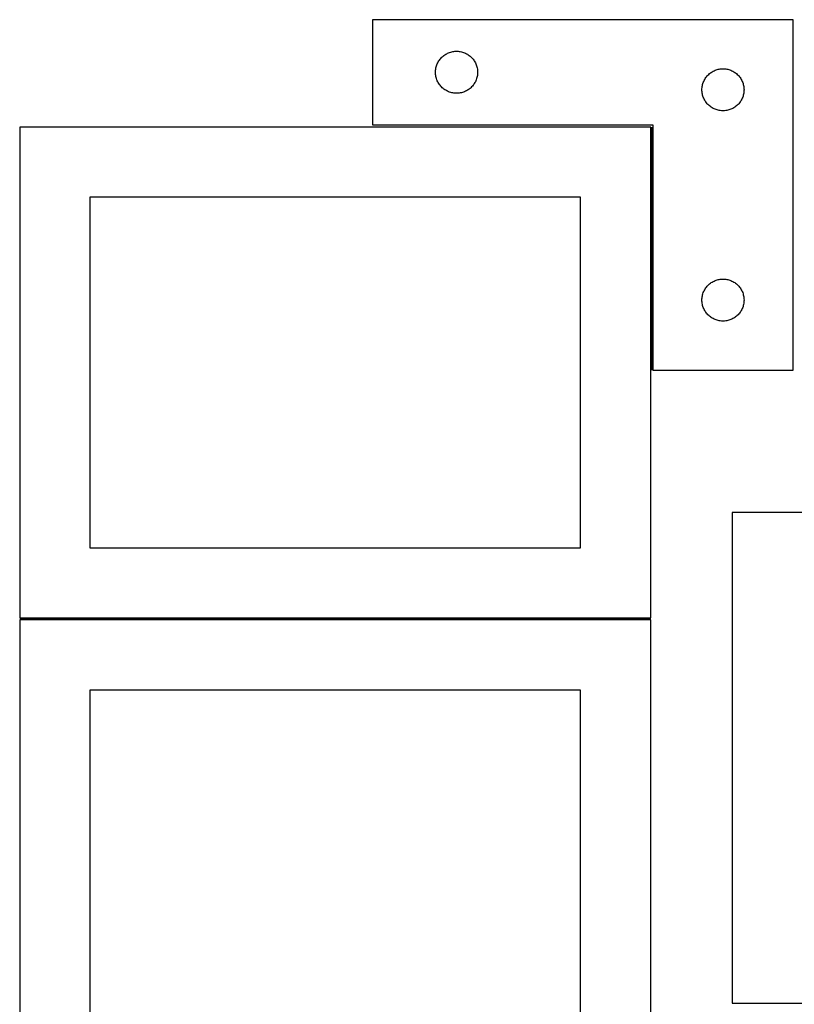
# Model space of a CAD drawing. Header units: millimetres. Extents: x 7 to 1493, y 7 to 2993.
# Tile 15 of 16: x 38 to 591, y 2291 to 2993. Entities that reach past the tile are written whole.
import ezdxf

# ---------------------------------------------------------------- set-up
doc = ezdxf.new("R2010")
doc.units = ezdxf.units.MM
doc.layers.add('COMMON', color=5, linetype='CONTINUOUS', true_color=0x0000ff)
doc.layers.add('CUT', color=7, linetype='CONTINUOUS', true_color=0x000000)

msp = doc.modelspace()

# ---------------------------------------------------------------- linework, layer by layer
at = {"layer": 'COMMON'}
for p, q in [((489.214137, 2743.459997), (489.214137, 2916.764704)), ((38.464136, 2566.014703), (488.426704, 2566.014703))]:
    msp.add_line(p, q, dxfattribs=at)
at = {"layer": 'CUT'}
for p, q in [((589.964137, 2993.459997), (289.964137, 2993.459997)), ((289.964137, 2993.459997), (289.964137, 2918.459997)), ((589.964137, 2743.459997), (589.964137, 2993.459997)), ((347.274926, 2970.716966), (348.038162, 2970.835837)), ((348.038162, 2970.835837), (348.806505, 2970.915259)), ((348.806505, 2970.915259), (349.577919, 2970.955024)), ((349.577919, 2970.955024), (350.350356, 2970.955024)), ((350.350356, 2970.955024), (351.121769, 2970.915259)), ((351.121769, 2970.915259), (351.890113, 2970.835837)), ((351.890113, 2970.835837), (352.653349, 2970.716966)), ((336.909859, 2963.348218), (337.307504, 2964.010439)), ((337.307504, 2964.010439), (337.738712, 2964.651313)), ((337.738712, 2964.651313), (338.20234, 2965.269139)), ((338.20234, 2965.269139), (338.697158, 2965.862278)), ((338.697158, 2965.862278), (339.221855, 2966.429159)), ((339.221855, 2966.429159), (339.775037, 2966.968277)), ((339.775037, 2966.968277), (340.35524, 2967.478203)), ((340.35524, 2967.478203), (340.960923, 2967.957585)), ((340.960923, 2967.957585), (341.590482, 2968.405152)), ((341.590482, 2968.405152), (342.242245, 2968.819716)), ((342.242245, 2968.819716), (342.914486, 2969.200178)), ((342.914486, 2969.200178), (343.605422, 2969.54553)), ((343.605422, 2969.54553), (344.313219, 2969.854856)), ((344.313219, 2969.854856), (345.036002, 2970.127335)), ((345.036002, 2970.127335), (345.771853, 2970.362245)), ((345.771853, 2970.362245), (346.518821, 2970.558962)), ((346.518821, 2970.558962), (347.274926, 2970.716966)), ((352.653349, 2970.716966), (353.409454, 2970.558962)), ((353.409454, 2970.558962), (354.156422, 2970.362245)), ((354.156422, 2970.362245), (354.892273, 2970.127335)), ((354.892273, 2970.127335), (355.615056, 2969.854856)), ((355.615056, 2969.854856), (356.322853, 2969.54553)), ((356.322853, 2969.54553), (357.013789, 2969.200178)), ((357.013789, 2969.200178), (357.686029, 2968.819716)), ((357.686029, 2968.819716), (358.337793, 2968.405152)), ((358.337793, 2968.405152), (358.967352, 2967.957585)), ((358.967352, 2967.957585), (359.573035, 2967.478203)), ((359.573035, 2967.478203), (360.153237, 2966.968277)), ((360.153237, 2966.968277), (360.70642, 2966.429159)), ((360.70642, 2966.429159), (361.231116, 2965.862278)), ((361.231116, 2965.862278), (361.725935, 2965.269139)), ((361.725935, 2965.269139), (362.189562, 2964.651313)), ((362.189562, 2964.651313), (362.620771, 2964.010439)), ((362.620771, 2964.010439), (363.018416, 2963.348218)), ((334.984026, 2956.732178), (335.043639, 2957.502311)), ((335.043639, 2957.502311), (335.142819, 2958.268355)), ((335.142819, 2958.268355), (335.281302, 2959.028277)), ((335.281302, 2959.028277), (335.458722, 2959.780063)), ((335.458722, 2959.780063), (335.674607, 2960.521719)), ((335.674607, 2960.521719), (335.928385, 2961.251278)), ((335.928385, 2961.251278), (336.219384, 2961.966805)), ((336.219384, 2961.966805), (336.546831, 2962.666403)), ((336.546831, 2962.666403), (336.909859, 2963.348218)), ((363.018416, 2963.348218), (363.381444, 2962.666403)), ((363.381444, 2962.666403), (363.708891, 2961.966805)), ((363.708891, 2961.966805), (363.99989, 2961.251278)), ((363.99989, 2961.251278), (364.253668, 2960.521719)), ((364.253668, 2960.521719), (364.469553, 2959.780063)), ((364.469553, 2959.780063), (364.646973, 2959.028277)), ((364.646973, 2959.028277), (364.785456, 2958.268355)), ((364.785456, 2958.268355), (364.884636, 2957.502311)), ((364.884636, 2957.502311), (364.944249, 2956.732178)), ((532.914486, 2956.700178), (533.605422, 2957.04553)), ((533.605422, 2957.04553), (534.313219, 2957.354856)), ((534.313219, 2957.354856), (535.036002, 2957.627335)), ((535.036002, 2957.627335), (535.771853, 2957.862245)), ((535.771853, 2957.862245), (536.518821, 2958.058962)), ((536.518821, 2958.058962), (537.274926, 2958.216966)), ((537.274926, 2958.216966), (538.038162, 2958.335837)), ((538.038162, 2958.335837), (538.806505, 2958.415259)), ((538.806505, 2958.415259), (539.577919, 2958.455024)), ((539.577919, 2958.455024), (540.350356, 2958.455024)), ((540.350356, 2958.455024), (541.121769, 2958.415259)), ((541.121769, 2958.415259), (541.890113, 2958.335837)), ((541.890113, 2958.335837), (542.653349, 2958.216966)), ((542.653349, 2958.216966), (543.409454, 2958.058962)), ((543.409454, 2958.058962), (544.156422, 2957.862245)), ((544.156422, 2957.862245), (544.892273, 2957.627335)), ((544.892273, 2957.627335), (545.615056, 2957.354856)), ((545.615056, 2957.354856), (546.322853, 2957.04553)), ((546.322853, 2957.04553), (547.013789, 2956.700178)), ((334.964137, 2955.959997), (334.984026, 2956.732178)), ((334.984026, 2955.187815), (334.964137, 2955.959997)), ((335.043639, 2954.417682), (334.984026, 2955.187815)), ((335.142819, 2953.651638), (335.043639, 2954.417682)), ((335.281302, 2952.891716), (335.142819, 2953.651638)), ((335.458722, 2952.13993), (335.281302, 2952.891716)), ((335.674607, 2951.398274), (335.458722, 2952.13993)), ((335.928385, 2950.668715), (335.674607, 2951.398274)), ((336.219384, 2949.953188), (335.928385, 2950.668715)), ((336.546831, 2949.25359), (336.219384, 2949.953188)), ((363.708891, 2949.953188), (363.381444, 2949.25359)), ((363.99989, 2950.668715), (363.708891, 2949.953188)), ((364.253668, 2951.398274), (363.99989, 2950.668715)), ((364.469553, 2952.13993), (364.253668, 2951.398274)), ((364.646973, 2952.891716), (364.469553, 2952.13993)), ((364.785456, 2953.651638), (364.646973, 2952.891716)), ((364.884636, 2954.417682), (364.785456, 2953.651638)), ((364.944249, 2955.187815), (364.884636, 2954.417682)), ((364.944249, 2956.732178), (364.964137, 2955.959997)), ((364.964137, 2955.959997), (364.944249, 2955.187815)), ((526.219384, 2949.466805), (526.546831, 2950.166403)), ((526.546831, 2950.166403), (526.909859, 2950.848218)), ((526.909859, 2950.848218), (527.307504, 2951.510439)), ((527.307504, 2951.510439), (527.738712, 2952.151313)), ((527.738712, 2952.151313), (528.20234, 2952.769139)), ((528.20234, 2952.769139), (528.697158, 2953.362278)), ((528.697158, 2953.362278), (529.221855, 2953.929159)), ((529.221855, 2953.929159), (529.775037, 2954.468277)), ((529.775037, 2954.468277), (530.35524, 2954.978203)), ((530.35524, 2954.978203), (530.960923, 2955.457585)), ((530.960923, 2955.457585), (531.590482, 2955.905152)), ((531.590482, 2955.905152), (532.242245, 2956.319716)), ((532.242245, 2956.319716), (532.914486, 2956.700178)), ((547.013789, 2956.700178), (547.686029, 2956.319716)), ((547.686029, 2956.319716), (548.337793, 2955.905152)), ((548.337793, 2955.905152), (548.967352, 2955.457585)), ((548.967352, 2955.457585), (549.573035, 2954.978203)), ((549.573035, 2954.978203), (550.153237, 2954.468277)), ((550.153237, 2954.468277), (550.70642, 2953.929159)), ((550.70642, 2953.929159), (551.231116, 2953.362278)), ((551.231116, 2953.362278), (551.725935, 2952.769139)), ((551.725935, 2952.769139), (552.189562, 2952.151313)), ((552.189562, 2952.151313), (552.620771, 2951.510439)), ((552.620771, 2951.510439), (553.018416, 2950.848218)), ((553.018416, 2950.848218), (553.381444, 2950.166403)), ((553.381444, 2950.166403), (553.708891, 2949.466805)), ((336.909859, 2948.571775), (336.546831, 2949.25359)), ((337.307504, 2947.909554), (336.909859, 2948.571775)), ((337.738712, 2947.26868), (337.307504, 2947.909554)), ((338.20234, 2946.650854), (337.738712, 2947.26868)), ((338.697158, 2946.057715), (338.20234, 2946.650854)), ((339.221855, 2945.490834), (338.697158, 2946.057715)), ((339.775037, 2944.951716), (339.221855, 2945.490834)), ((340.35524, 2944.44179), (339.775037, 2944.951716)), ((340.960923, 2943.962408), (340.35524, 2944.44179)), ((341.590482, 2943.514841), (340.960923, 2943.962408)), ((342.242245, 2943.100277), (341.590482, 2943.514841)), ((342.914486, 2942.719815), (342.242245, 2943.100277)), ((343.605422, 2942.374463), (342.914486, 2942.719815)), ((357.013789, 2942.719815), (356.322853, 2942.374463)), ((357.686029, 2943.100277), (357.013789, 2942.719815)), ((358.337793, 2943.514841), (357.686029, 2943.100277)), ((358.967352, 2943.962408), (358.337793, 2943.514841)), ((359.573035, 2944.44179), (358.967352, 2943.962408)), ((360.153237, 2944.951716), (359.573035, 2944.44179)), ((360.70642, 2945.490834), (360.153237, 2944.951716)), ((361.231116, 2946.057715), (360.70642, 2945.490834)), ((361.725935, 2946.650854), (361.231116, 2946.057715)), ((362.189562, 2947.26868), (361.725935, 2946.650854)), ((362.620771, 2947.909554), (362.189562, 2947.26868)), ((363.018416, 2948.571775), (362.620771, 2947.909554)), ((363.381444, 2949.25359), (363.018416, 2948.571775)), ((524.964137, 2943.459997), (524.984026, 2944.232178)), ((524.984026, 2942.687815), (524.964137, 2943.459997)), ((524.984026, 2944.232178), (525.043639, 2945.002311)), ((525.043639, 2945.002311), (525.142819, 2945.768355)), ((525.142819, 2945.768355), (525.281302, 2946.528277)), ((525.281302, 2946.528277), (525.458722, 2947.280063)), ((525.458722, 2947.280063), (525.674607, 2948.021719)), ((525.674607, 2948.021719), (525.928385, 2948.751278)), ((525.928385, 2948.751278), (526.219384, 2949.466805)), ((553.708891, 2949.466805), (553.99989, 2948.751278)), ((553.99989, 2948.751278), (554.253668, 2948.021719)), ((554.253668, 2948.021719), (554.469553, 2947.280063)), ((554.469553, 2947.280063), (554.646973, 2946.528277)), ((554.646973, 2946.528277), (554.785456, 2945.768355)), ((554.785456, 2945.768355), (554.884636, 2945.002311)), ((554.884636, 2945.002311), (554.944249, 2944.232178)), ((554.944249, 2944.232178), (554.964137, 2943.459997)), ((554.964137, 2943.459997), (554.944249, 2942.687815)), ((344.313219, 2942.065137), (343.605422, 2942.374463)), ((345.036002, 2941.792658), (344.313219, 2942.065137)), ((345.771853, 2941.557748), (345.036002, 2941.792658)), ((346.518821, 2941.361031), (345.771853, 2941.557748)), ((347.274926, 2941.203027), (346.518821, 2941.361031)), ((348.038162, 2941.084156), (347.274926, 2941.203027)), ((348.806505, 2941.004734), (348.038162, 2941.084156)), ((349.577919, 2940.964969), (348.806505, 2941.004734)), ((350.350356, 2940.964969), (349.577919, 2940.964969)), ((351.121769, 2941.004734), (350.350356, 2940.964969)), ((351.890113, 2941.084156), (351.121769, 2941.004734)), ((352.653349, 2941.203027), (351.890113, 2941.084156)), ((353.409454, 2941.361031), (352.653349, 2941.203027)), ((354.156422, 2941.557748), (353.409454, 2941.361031)), ((354.892273, 2941.792658), (354.156422, 2941.557748)), ((355.615056, 2942.065137), (354.892273, 2941.792658)), ((356.322853, 2942.374463), (355.615056, 2942.065137)), ((525.043639, 2941.917682), (524.984026, 2942.687815)), ((525.142819, 2941.151638), (525.043639, 2941.917682)), ((525.281302, 2940.391716), (525.142819, 2941.151638)), ((525.458722, 2939.63993), (525.281302, 2940.391716)), ((525.674607, 2938.898274), (525.458722, 2939.63993)), ((525.928385, 2938.168715), (525.674607, 2938.898274)), ((526.219384, 2937.453188), (525.928385, 2938.168715)), ((526.546831, 2936.75359), (526.219384, 2937.453188)), ((526.909859, 2936.071775), (526.546831, 2936.75359)), ((527.307504, 2935.409554), (526.909859, 2936.071775)), ((553.018416, 2936.071775), (552.620771, 2935.409554)), ((553.381444, 2936.75359), (553.018416, 2936.071775)), ((553.708891, 2937.453188), (553.381444, 2936.75359)), ((553.99989, 2938.168715), (553.708891, 2937.453188)), ((554.253668, 2938.898274), (553.99989, 2938.168715)), ((554.469553, 2939.63993), (554.253668, 2938.898274)), ((554.646973, 2940.391716), (554.469553, 2939.63993)), ((554.785456, 2941.151638), (554.646973, 2940.391716)), ((554.884636, 2941.917682), (554.785456, 2941.151638)), ((554.944249, 2942.687815), (554.884636, 2941.917682)), ((527.738712, 2934.76868), (527.307504, 2935.409554)), ((528.20234, 2934.150854), (527.738712, 2934.76868)), ((528.697158, 2933.557715), (528.20234, 2934.150854)), ((529.221855, 2932.990834), (528.697158, 2933.557715)), ((529.775037, 2932.451716), (529.221855, 2932.990834)), ((530.35524, 2931.94179), (529.775037, 2932.451716)), ((530.960923, 2931.462408), (530.35524, 2931.94179)), ((531.590482, 2931.014841), (530.960923, 2931.462408)), ((532.242245, 2930.600277), (531.590482, 2931.014841)), ((532.914486, 2930.219815), (532.242245, 2930.600277)), ((533.605422, 2929.874463), (532.914486, 2930.219815)), ((534.313219, 2929.565137), (533.605422, 2929.874463)), ((535.036002, 2929.292658), (534.313219, 2929.565137)), ((535.771853, 2929.057748), (535.036002, 2929.292658)), ((536.518821, 2928.861031), (535.771853, 2929.057748)), ((537.274926, 2928.703027), (536.518821, 2928.861031)), ((538.038162, 2928.584156), (537.274926, 2928.703027)), ((542.653349, 2928.703027), (541.890113, 2928.584156)), ((543.409454, 2928.861031), (542.653349, 2928.703027)), ((544.156422, 2929.057748), (543.409454, 2928.861031)), ((544.892273, 2929.292658), (544.156422, 2929.057748)), ((545.615056, 2929.565137), (544.892273, 2929.292658)), ((546.322853, 2929.874463), (545.615056, 2929.565137)), ((547.013789, 2930.219815), (546.322853, 2929.874463)), ((547.686029, 2930.600277), (547.013789, 2930.219815)), ((548.337793, 2931.014841), (547.686029, 2930.600277)), ((548.967352, 2931.462408), (548.337793, 2931.014841)), ((549.573035, 2931.94179), (548.967352, 2931.462408)), ((550.153237, 2932.451716), (549.573035, 2931.94179)), ((550.70642, 2932.990834), (550.153237, 2932.451716)), ((551.231116, 2933.557715), (550.70642, 2932.990834)), ((551.725935, 2934.150854), (551.231116, 2933.557715)), ((552.189562, 2934.76868), (551.725935, 2934.150854)), ((552.620771, 2935.409554), (552.189562, 2934.76868)), ((538.806505, 2928.504734), (538.038162, 2928.584156)), ((539.577919, 2928.464969), (538.806505, 2928.504734)), ((540.350356, 2928.464969), (539.577919, 2928.464969)), ((541.121769, 2928.504734), (540.350356, 2928.464969)), ((541.890113, 2928.584156), (541.121769, 2928.504734)), ((488.464136, 2916.764704), (38.464136, 2916.764704)), ((38.464136, 2916.764704), (38.464136, 2566.764704)), ((289.964137, 2918.459997), (489.964137, 2918.459997)), ((488.464136, 2566.764704), (488.464136, 2916.764704)), ((489.964137, 2918.459997), (489.964137, 2743.459997)), ((438.464136, 2866.764704), (88.464136, 2866.764704)), ((88.464136, 2866.764704), (88.464136, 2616.764704)), ((438.464136, 2616.764704), (438.464136, 2866.764704)), ((527.738712, 2802.151313), (528.20234, 2802.769139)), ((528.20234, 2802.769139), (528.697158, 2803.362278)), ((528.697158, 2803.362278), (529.221855, 2803.929159)), ((529.221855, 2803.929159), (529.775037, 2804.468277)), ((529.775037, 2804.468277), (530.35524, 2804.978203)), ((530.35524, 2804.978203), (530.960923, 2805.457585)), ((530.960923, 2805.457585), (531.590482, 2805.905152)), ((531.590482, 2805.905152), (532.242245, 2806.319716)), ((532.242245, 2806.319716), (532.914486, 2806.700178)), ((532.914486, 2806.700178), (533.605422, 2807.04553)), ((533.605422, 2807.04553), (534.313219, 2807.354856)), ((534.313219, 2807.354856), (535.036002, 2807.627335)), ((535.036002, 2807.627335), (535.771853, 2807.862245)), ((535.771853, 2807.862245), (536.518821, 2808.058962)), ((536.518821, 2808.058962), (537.274926, 2808.216966)), ((537.274926, 2808.216966), (538.038162, 2808.335837)), ((538.038162, 2808.335837), (538.806505, 2808.415259)), ((538.806505, 2808.415259), (539.577919, 2808.455024)), ((539.577919, 2808.455024), (540.350356, 2808.455024)), ((540.350356, 2808.455024), (541.121769, 2808.415259)), ((541.121769, 2808.415259), (541.890113, 2808.335837)), ((541.890113, 2808.335837), (542.653349, 2808.216966)), ((542.653349, 2808.216966), (543.409454, 2808.058962)), ((543.409454, 2808.058962), (544.156422, 2807.862245)), ((544.156422, 2807.862245), (544.892273, 2807.627335)), ((544.892273, 2807.627335), (545.615056, 2807.354856)), ((545.615056, 2807.354856), (546.322853, 2807.04553)), ((546.322853, 2807.04553), (547.013789, 2806.700178)), ((547.013789, 2806.700178), (547.686029, 2806.319716)), ((547.686029, 2806.319716), (548.337793, 2805.905152)), ((548.337793, 2805.905152), (548.967352, 2805.457585)), ((548.967352, 2805.457585), (549.573035, 2804.978203)), ((549.573035, 2804.978203), (550.153237, 2804.468277)), ((550.153237, 2804.468277), (550.70642, 2803.929159)), ((550.70642, 2803.929159), (551.231116, 2803.362278)), ((551.231116, 2803.362278), (551.725935, 2802.769139)), ((551.725935, 2802.769139), (552.189562, 2802.151313)), ((525.043639, 2795.002311), (525.142819, 2795.768355)), ((525.142819, 2795.768355), (525.281302, 2796.528277)), ((525.281302, 2796.528277), (525.458722, 2797.280063)), ((525.458722, 2797.280063), (525.674607, 2798.021719)), ((525.674607, 2798.021719), (525.928385, 2798.751278)), ((525.928385, 2798.751278), (526.219384, 2799.466805)), ((526.219384, 2799.466805), (526.546831, 2800.166403)), ((526.546831, 2800.166403), (526.909859, 2800.848218)), ((526.909859, 2800.848218), (527.307504, 2801.510439)), ((527.307504, 2801.510439), (527.738712, 2802.151313)), ((552.189562, 2802.151313), (552.620771, 2801.510439)), ((552.620771, 2801.510439), (553.018416, 2800.848218)), ((553.018416, 2800.848218), (553.381444, 2800.166403)), ((553.381444, 2800.166403), (553.708891, 2799.466805)), ((553.708891, 2799.466805), (553.99989, 2798.751278)), ((553.99989, 2798.751278), (554.253668, 2798.021719)), ((554.253668, 2798.021719), (554.469553, 2797.280063)), ((554.469553, 2797.280063), (554.646973, 2796.528277)), ((554.646973, 2796.528277), (554.785456, 2795.768355)), ((554.785456, 2795.768355), (554.884636, 2795.002311)), ((524.964137, 2793.459997), (524.984026, 2794.232178)), ((524.984026, 2792.687815), (524.964137, 2793.459997)), ((524.984026, 2794.232178), (525.043639, 2795.002311)), ((525.043639, 2791.917682), (524.984026, 2792.687815)), ((525.142819, 2791.151638), (525.043639, 2791.917682)), ((525.281302, 2790.391716), (525.142819, 2791.151638)), ((525.458722, 2789.63993), (525.281302, 2790.391716)), ((525.674607, 2788.898274), (525.458722, 2789.63993)), ((525.928385, 2788.168715), (525.674607, 2788.898274)), ((554.253668, 2788.898274), (553.99989, 2788.168715)), ((554.469553, 2789.63993), (554.253668, 2788.898274)), ((554.646973, 2790.391716), (554.469553, 2789.63993)), ((554.785456, 2791.151638), (554.646973, 2790.391716)), ((554.884636, 2791.917682), (554.785456, 2791.151638)), ((554.884636, 2795.002311), (554.944249, 2794.232178)), ((554.944249, 2792.687815), (554.884636, 2791.917682)), ((554.944249, 2794.232178), (554.964137, 2793.459997)), ((554.964137, 2793.459997), (554.944249, 2792.687815)), ((526.219384, 2787.453188), (525.928385, 2788.168715)), ((526.546831, 2786.75359), (526.219384, 2787.453188)), ((526.909859, 2786.071775), (526.546831, 2786.75359)), ((527.307504, 2785.409554), (526.909859, 2786.071775)), ((527.738712, 2784.76868), (527.307504, 2785.409554)), ((528.20234, 2784.150854), (527.738712, 2784.76868)), ((528.697158, 2783.557715), (528.20234, 2784.150854)), ((529.221855, 2782.990834), (528.697158, 2783.557715)), ((529.775037, 2782.451716), (529.221855, 2782.990834)), ((530.35524, 2781.94179), (529.775037, 2782.451716)), ((530.960923, 2781.462408), (530.35524, 2781.94179)), ((531.590482, 2781.014841), (530.960923, 2781.462408)), ((548.967352, 2781.462408), (548.337793, 2781.014841)), ((549.573035, 2781.94179), (548.967352, 2781.462408)), ((550.153237, 2782.451716), (549.573035, 2781.94179)), ((550.70642, 2782.990834), (550.153237, 2782.451716)), ((551.231116, 2783.557715), (550.70642, 2782.990834)), ((551.725935, 2784.150854), (551.231116, 2783.557715)), ((552.189562, 2784.76868), (551.725935, 2784.150854)), ((552.620771, 2785.409554), (552.189562, 2784.76868)), ((553.018416, 2786.071775), (552.620771, 2785.409554)), ((553.381444, 2786.75359), (553.018416, 2786.071775)), ((553.708891, 2787.453188), (553.381444, 2786.75359)), ((553.99989, 2788.168715), (553.708891, 2787.453188)), ((532.242245, 2780.600277), (531.590482, 2781.014841)), ((532.914486, 2780.219815), (532.242245, 2780.600277)), ((533.605422, 2779.874463), (532.914486, 2780.219815)), ((534.313219, 2779.565137), (533.605422, 2779.874463)), ((535.036002, 2779.292658), (534.313219, 2779.565137)), ((535.771853, 2779.057748), (535.036002, 2779.292658)), ((536.518821, 2778.861031), (535.771853, 2779.057748)), ((537.274926, 2778.703027), (536.518821, 2778.861031)), ((538.038162, 2778.584156), (537.274926, 2778.703027)), ((538.806505, 2778.504734), (538.038162, 2778.584156)), ((539.577919, 2778.464969), (538.806505, 2778.504734)), ((540.350356, 2778.464969), (539.577919, 2778.464969)), ((541.121769, 2778.504734), (540.350356, 2778.464969)), ((541.890113, 2778.584156), (541.121769, 2778.504734)), ((542.653349, 2778.703027), (541.890113, 2778.584156)), ((543.409454, 2778.861031), (542.653349, 2778.703027)), ((544.156422, 2779.057748), (543.409454, 2778.861031)), ((544.892273, 2779.292658), (544.156422, 2779.057748)), ((545.615056, 2779.565137), (544.892273, 2779.292658)), ((546.322853, 2779.874463), (545.615056, 2779.565137)), ((547.013789, 2780.219815), (546.322853, 2779.874463)), ((547.686029, 2780.600277), (547.013789, 2780.219815)), ((548.337793, 2781.014841), (547.686029, 2780.600277)), ((489.964137, 2743.459997), (589.964137, 2743.459997)), ((996.571275, 2641.911633), (546.571275, 2641.911633)), ((546.571275, 2641.911633), (546.571275, 2291.911633)), ((88.464136, 2616.764704), (438.464136, 2616.764704)), ((488.426704, 2565.264703), (38.426704, 2565.264703)), ((38.426704, 2565.264703), (38.426704, 2215.264703)), ((38.464136, 2566.764704), (488.464136, 2566.764704)), ((488.426704, 2215.264703), (488.426704, 2565.264703)), ((438.426704, 2515.264703), (88.426704, 2515.264703)), ((88.426704, 2515.264703), (88.426704, 2265.264703)), ((438.426704, 2265.264703), (438.426704, 2515.264703)), ((546.571275, 2291.911633), (996.571275, 2291.911633))]:
    msp.add_line(p, q, dxfattribs=at)

doc.saveas('drawing.dxf')
